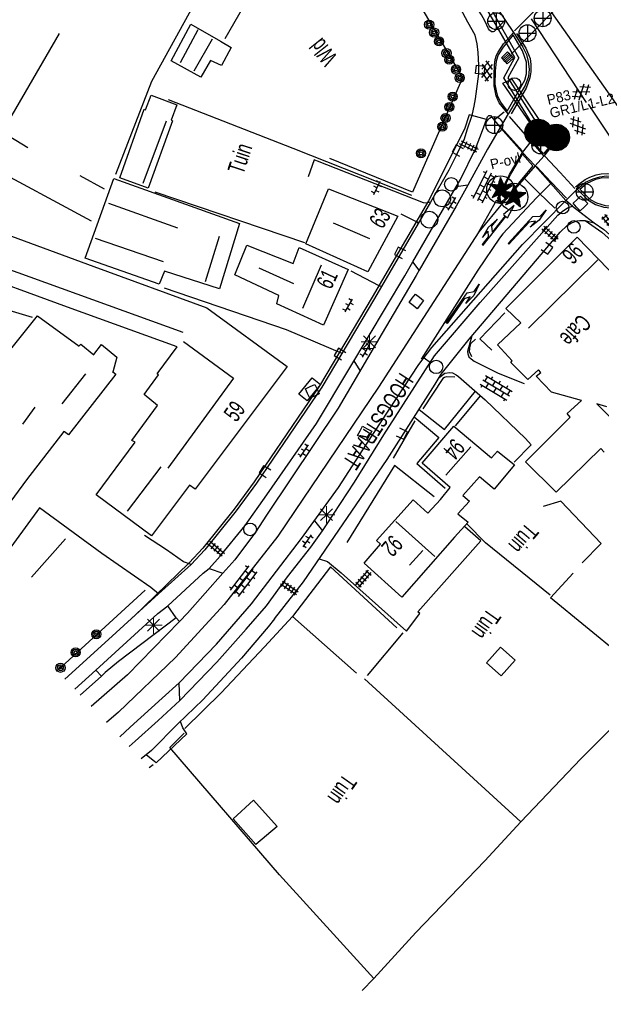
# Model space of a CAD drawing. Header units: metres. Extents: x 119757 to 244046, y 404148 to 811635.
# Tile 10 of 60: x 120658 to 120744, y 405820 to 405966. Entities that reach past the tile are written whole.
import ezdxf

# ---------------------------------------------------------------- set-up
doc = ezdxf.new("R2010")
doc.units = ezdxf.units.M
doc.layers.get('0').update_dxf_attribs({"linetype": 'CONTINUOUS'})
doc.layers.add('# Ov Nieuwe Leiding', color=250, linetype='CONTINUOUS', lineweight=30)
doc.layers.add('Lichtpunten SYMBOOL', color=1, linetype='CONTINUOUS', lineweight=30)
for name, color, linetype in [('4403', 7, 'CONTINUOUS'), ('4406', 7, 'CONTINUOUS'), ('4411', 7, 'CONTINUOUS'), ('4413', 7, 'CONTINUOUS'), ('4502', 1, 'CONTINUOUS'), ('4503', 1, 'CONTINUOUS'), ('B-AF-HAAG-GD', 74, 'CONTINUOUS'), ('B-AF-HEKW-GD', 47, 'Hekwerk'), ('B-AF-RAST-GD', 47, 'Raster'), ('B-AF-SCHUT-GD', 47, 'Hekwerk'), ('B-BB-BORD-GD', 8, 'CONTINUOUS'), ('B-BP-BOOM-GD', 74, 'CONTINUOUS'), ('B-BW-SIGN-GD', 8, 'CONTINUOUS'), ('B-GB-BOUW-GD', 242, 'CONTINUOUS'), ('B-GB-NOKL-GD', 242, 'CONTINUOUS'), ('B-KL-OVER-GD', 8, 'CONTINUOUS'), ('B-KL-WATER-GD', 8, 'CONTINUOUS'), ('B-MK-ASSTRP-GD', 121, 'CONTINUOUS'), ('B-MK-BLOKDW-GD', 121, 'CONTINUOUS'), ('B-MK-DRIEH-GD', 121, 'CONTINUOUS'), ('B-MK-KANAL-GD', 121, 'CONTINUOUS'), ('B-MK-PIJL-GD', 121, 'CONTINUOUS'), ('B-MK-STRP-GD', 121, 'CONTINUOUS'), ('B-MK-STSTRP-GD', 121, 'CONTINUOUS'), ('B-MK-VLAK-GD', 121, 'CONTINUOUS'), ('B-OB-KAST-GD', 8, 'CONTINUOUS'), ('B-OV-PAAL-GD', 63, 'CONTINUOUS'), ('B-TE-OND-GD', 8, 'CONTINUOUS'), ('B-VH-BNDH-GD', 13, 'CONTINUOUS'), ('B-VH-FPAD-GD', 13, 'CONTINUOUS'), ('B-VH-GOOT-GD', 13, 'CONTINUOUS'), ('B-VH-HFDR-GD', 13, 'CONTINUOUS'), ('B-VH-MATE-GD', 13, 'CONTINUOUS'), ('B-VH-ONVH-GD', 13, 'CONTINUOUS'), ('B-VH-OVRG-GD', 13, 'CONTINUOUS'), ('B-VH-WEGN-GD', 13, 'CONTINUOUS'), ('B-VR-MAIB-GD', 214, 'CONTINUOUS'), ('B-WT-KOLK-GD', 213, 'CONTINUOUS'), ('L-AR-SYMB-GD', 8, 'CONTINUOUS'), ('n-ov-arma-pr', 1, 'CONTINUOUS'), ('OVL Lichtpuntinformatie', 1, 'CONTINUOUS')]:
    doc.layers.add(name, color=color, linetype=linetype)
doc.linetypes.add('Hekwerk', pattern='A,4,-1,[1,dgnlstyle.shx,S=0.004,R=0,X=0,Y=0],-1', length=6)
doc.linetypes.add('OV-4x4mm2', pattern='A,8,-1.5,["4x4",Standard,S=1.5,R=0,X=0,Y=-0.75],-5.5', length=15)
doc.linetypes.add('Raster', pattern='A,4,-1,[1,dgnlstyle.shx,S=0.004,R=0,X=0,Y=0],-1', length=6)

# ---------------------------------------------------------------- blocks, each defined once
blk = doc.blocks.new('OV2-4406', base_point=(119758.78532, 404407.573336))
at = {"layer": '4406'}
for points in [[(119758.78532, 404407.69279, 0), (119758.904774, 404407.69279, 0)], [(119758.81532, 404407.423336, 0), (119758.815183, 404407.722654, 0)], [(119758.87491, 404407.722654, 0), (119758.87532, 404407.423336, 0)], [(119758.78532, 404407.633063, 0), (119758.904774, 404407.633063, 0)], [(119758.78532, 404407.573336, 0), (119758.904774, 404407.573336, 0)], [(119758.78532, 404407.513609, 0), (119758.904774, 404407.513609, 0)], [(119758.78532, 404407.453882, 0), (119758.904774, 404407.453882, 0)]]:
    blk.add_polyline3d(points, dxfattribs=at)
blk = doc.blocks.new('2401')
blk.add_circle((0.001, -0.001), 0.375)
blk = doc.blocks.new('3602')
at = {"flags": 128}
blk.add_lwpolyline([(-0.31, 0.001), (-0.31, 0.311), (0, 0.311), (0.31, 0.311), (0.31, 0.001), (0.31, -0.309), (0, -0.309), (-0.31, -0.309)], close=True, dxfattribs=at)
blk = doc.blocks.new('2501')
at = {"flags": 128}
for points in [[(0.001, 0.499), (0.001, -0.001), (0.001, -0.501)], [(-0.499, -0.001), (0.001, -0.001), (0.501, -0.001)]]:
    blk.add_lwpolyline(points, dxfattribs=at)
blk.add_circle((0.001, -0.001), 0.5)
blk = doc.blocks.new('OV6', base_point=(119758.78532, 404407.573336))
at = {"layer": '4413'}
for points in [[(119758.81657, 404407.573336, 0), (119758.81657, 404407.604586, 0)], [(119758.94157, 404407.573336, 0), (119758.94157, 404407.604586, 0)], [(119759.06657, 404407.573336, 0), (119759.06657, 404407.604586, 0)], [(119758.78532, 404407.573336, 0), (119759.09782, 404407.573336, 0)], [(119758.87907, 404407.573336, 0), (119758.87907, 404407.542086, 0)], [(119759.00407, 404407.573336, 0), (119759.00407, 404407.542086, 0)]]:
    blk.add_polyline3d(points, dxfattribs=at)
blk = doc.blocks.new('3201')
blk.add_circle((0, 0), 0.5)
blk = doc.blocks.new('3202')
blk.add_circle((0, 0), 0.4)
blk = doc.blocks.new('OV4', base_point=(119758.533414, 404407.573336))
at = {"layer": '4403'}
for points in [[(119758.533414, 404407.635836, 0), (119758.970914, 404407.635836, 0)], [(119758.564664, 404407.635836, 0), (119758.564664, 404407.573336, 0)], [(119758.627164, 404407.667086, 0), (119758.627164, 404407.635836, 0)], [(119758.689664, 404407.635836, 0), (119758.689664, 404407.573336, 0)], [(119758.752164, 404407.667086, 0), (119758.752164, 404407.635836, 0)], [(119758.814664, 404407.635836, 0), (119758.814664, 404407.573336, 0)], [(119758.877164, 404407.667086, 0), (119758.877164, 404407.635836, 0)], [(119758.939664, 404407.635836, 0), (119758.939664, 404407.573336, 0)], [(119758.533414, 404407.573336, 0), (119758.970914, 404407.573336, 0)], [(119758.533414, 404407.510836, 0), (119758.970914, 404407.510836, 0)], [(119758.564664, 404407.510836, 0), (119758.564664, 404407.479586, 0)], [(119758.627164, 404407.573336, 0), (119758.627164, 404407.510836, 0)], [(119758.752164, 404407.573336, 0), (119758.752164, 404407.510836, 0)], [(119758.877164, 404407.573336, 0), (119758.877164, 404407.510836, 0)], [(119758.939664, 404407.510836, 0), (119758.939664, 404407.479586, 0)]]:
    blk.add_polyline3d(points, dxfattribs=at)
blk = doc.blocks.new('3604')
at = {"flags": 128}
blk.add_lwpolyline([(-0.25, 0.25), (-0.25, -0.25), (0.25, -0.25), (0.25, 0.25)], dxfattribs=at)
blk = doc.blocks.new('2901')
for radius in [0.27, 0.18, 0.09]:
    blk.add_circle((0, 0), radius)
blk = doc.blocks.new('1223')
at = {"flags": 128}
blk.add_lwpolyline([(2.45, 0.08), (3.05, 0.68), (4.35, 0.68), (2.55, 0.98), (0.85, 0.68), (2.05, 0.68), (1.45, 0.08), (0, 0.08), (0, 0), (0, -0.07), (5.45, -0.07), (5.45, -0.38), (7.5, 0), (5.45, 0.38), (5.45, 0.08)], close=True, dxfattribs=at)
blk = doc.blocks.new('1220')
at = {"flags": 128}
blk.add_lwpolyline([(0, 0), (0, 0.07), (5.45, 0.07), (6.2, -0.67), (7.5, -0.67), (5.7, -0.98), (4, -0.67), (5.2, -0.67), (4.45, -0.08), (0, -0.08)], close=True, dxfattribs=at)
blk = doc.blocks.new('2810')
at = {"flags": 128}
blk.add_lwpolyline([(-0.625, -0.313), (-0.625, 0.313), (0.625, 0.313), (0.625, -0.313)], close=True, dxfattribs=at)
blk = doc.blocks.new('2701')
at = {"lineweight": 0}
for q in [(-0.353, 0.351), (0.001, 0.497), (0.355, 0.351), (-0.499, -0.003), (-0.352, -0.356), (0.501, -0.003), (0.001, -0.503), (0.355, -0.356)]:
    blk.add_line((0.001, -0.003), q, dxfattribs=at)
blk = doc.blocks.new('3701')
blk.add_circle((0, 0), 0.4)
blk = doc.blocks.new('GV6', base_point=(119758.78532, 404407.573336))
at = {"layer": '4411'}
for points in [[(119758.78532, 404407.542086, 0), (119758.94157, 404407.667086, 0)], [(119758.78532, 404407.604586, 0), (119758.94157, 404407.479586, 0)], [(119758.84782, 404407.479586, 0), (119759.09782, 404407.667086, 0)], [(119758.84782, 404407.667086, 0), (119759.09782, 404407.479586, 0)], [(119759.00407, 404407.667086, 0), (119759.16032, 404407.542086, 0)], [(119759.00407, 404407.479586, 0), (119759.16032, 404407.604586, 0)]]:
    blk.add_polyline3d(points, dxfattribs=at)
blk = doc.blocks.new('2305')
for p, q in [((-0.25, 0.15), (0.25, 0.15)), ((-0.25, 0.05), (0.25, 0.05)), ((-0.25, -0.05), (0.25, -0.05)), ((-0.25, -0.15), (0.25, -0.15))]:
    blk.add_line(p, q)
at = {"flags": 128}
blk.add_lwpolyline([(-0.25, -0.25), (-0.25, -0.15), (-0.25, -0.05), (-0.25, 0.05), (-0.25, 0.15), (-0.25, 0.25), (0.25, 0.25), (0.25, 0.15), (0.25, 0.05), (0.25, -0.05), (0.25, -0.15), (0.25, -0.25)], close=True, dxfattribs=at)
blk = doc.blocks.new('3605')
at = {"flags": 128}
blk.add_lwpolyline([(-0.25, -0.25), (-0.25, 0.25), (0.25, 0.25), (0.25, -0.25)], close=True, dxfattribs=at)
blk = doc.blocks.new('OV_MASTE')
at = {"layer": 'n-ov-arma-pr'}
for p, q in [((-1.35, 1.5), (-1.31, -1.43)), ((-1.26, 1.58), (-1.23, -1.51)), ((-1.18, 1.64), (-1.15, -1.57)), ((-1.1, 1.7), (-1.06, -1.63)), ((-1.01, 1.75), (-0.98, -1.68)), ((-0.93, 1.8), (-0.89, -1.72)), ((-0.85, 1.84), (-0.81, -1.76)), ((-0.76, 1.88), (-0.72, -1.8)), ((-0.68, 1.91), (-0.64, -1.83)), ((-0.6, 1.94), (-0.55, -1.86)), ((-0.51, 1.96), (-0.47, -1.88)), ((-0.43, 1.99), (-0.39, -1.9)), ((-0.35, 2), (-0.3, -1.91)), ((-0.26, 2.02), (-0.22, -1.92)), ((-0.18, 2.03), (-0.13, -1.93)), ((-0.09, 2.03), (-0.05, -1.93)), ((0.01, -1.93), (-0.01, 2.03)), ((0.1, -1.93), (0.07, 2.03)), ((0.18, -1.93), (0.16, 2.03)), ((0.26, -1.92), (0.24, 2.02)), ((0.35, -1.91), (0.33, 2.01)), ((0.43, -1.89), (0.41, 1.99)), ((0.52, -1.87), (0.49, 1.97)), ((0.6, -1.85), (0.58, 1.95)), ((0.68, -1.82), (0.66, 1.92)), ((0.77, -1.78), (0.75, 1.89)), ((0.85, -1.75), (0.83, 1.86)), ((0.94, -1.71), (0.92, 1.82)), ((1.02, -1.66), (1, 1.77)), ((1.1, -1.61), (1.08, 1.72)), ((1.19, -1.55), (1.17, 1.66)), ((1.27, -1.48), (1.25, 1.6)), ((1.35, -1.41), (1.34, 1.52)), ((-1.92, 0.52), (-1.91, -0.46)), ((-1.84, 0.77), (-1.83, -0.72)), ((-1.76, 0.96), (-1.74, -0.9)), ((-1.68, 1.1), (-1.66, -1.04)), ((-1.6, 1.22), (-1.57, -1.16)), ((-1.51, 1.33), (-1.48, -1.26)), ((-1.43, 1.42), (-1.4, -1.35)), ((1.44, -1.33), (1.42, 1.44)), ((1.52, -1.24), (1.51, 1.35)), ((1.6, -1.13), (1.59, 1.25)), ((1.69, -1.01), (1.68, 1.13)), ((1.77, -0.87), (1.76, 0.99)), ((1.85, -0.69), (1.85, 0.81)), ((1.94, -0.43), (1.93, 0.55))]:
    blk.add_line(p, q, dxfattribs=at)
blk.add_circle((0.01, 0.05), 1.98, dxfattribs=at)
blk = doc.blocks.new('OV_MASTF')
at = {"layer": 'Lichtpunten SYMBOOL'}
for p, q in [((-0.06, -0.26), (-0.06, 1.58)), ((0.1, -0.26), (0.1, 1.63)), ((0.14, -0.26), (0.14, 1.53)), ((-1.52, 0.81), (-1.52, 0.83)), ((-1.48, 0.82), (-1.48, 0.78)), ((-1.44, 0.82), (-1.44, 0.74)), ((-1.39, 0.81), (-1.39, 0.7)), ((-1.35, 0.8), (-1.35, 0.66)), ((-1.31, 0.8), (-1.31, 0.62)), ((-1.27, 0.79), (-1.27, 0.58)), ((-1.23, 0.79), (-1.23, 0.54)), ((-1.19, 0.78), (-1.19, 0.5)), ((-1.15, 0.78), (-1.15, 0.46)), ((-1.11, 0.77), (-1.11, 0.43)), ((-1.07, 0.77), (-1.07, 0.39)), ((-1.03, 0.76), (-1.03, 0.35)), ((-0.99, 0.76), (-0.99, 0.31)), ((-0.95, 0.75), (-0.95, 0.27)), ((-0.91, 0.23), (-0.91, 0.75)), ((-0.87, 0.19), (-0.87, 0.74)), ((-0.83, 0.15), (-0.83, 0.74)), ((-0.79, 0.11), (-0.79, 0.73)), ((-0.75, 0.07), (-0.75, 0.73)), ((-0.71, 0.04), (-0.71, 0.72)), ((-0.67, 0), (-0.67, 0.72)), ((-0.63, -0.04), (-0.63, 0.71)), ((-0.59, -0.26), (-0.59, 0.71)), ((-0.55, -0.26), (-0.55, 0.7)), ((-0.51, -0.26), (-0.51, 0.7)), ((-0.47, -0.26), (-0.47, 0.69)), ((-0.43, -0.26), (-0.43, 0.69)), ((-0.39, -0.26), (-0.39, 0.68)), ((-0.35, -0.26), (-0.35, 0.68)), ((-0.3, -0.26), (-0.3, 0.8)), ((-0.26, -0.26), (-0.26, 0.93)), ((-0.22, -0.26), (-0.22, 1.06)), ((-0.18, -0.26), (-0.18, 1.19)), ((-0.14, -0.26), (-0.14, 1.32)), ((-0.1, -0.26), (-0.1, 1.45)), ((0.18, -0.26), (0.18, 1.44)), ((0.22, -0.26), (0.22, 1.35)), ((0.26, -0.26), (0.26, 1.25)), ((0.3, -0.26), (0.3, 1.16)), ((0.34, -0.26), (0.34, 1.06)), ((0.38, -0.26), (0.38, 0.97)), ((0.42, -0.26), (0.42, 0.87)), ((0.46, -0.26), (0.46, 0.78)), ((0.5, -0.26), (0.5, 0.72)), ((0.54, -0.26), (0.54, 0.72)), ((0.58, -0.26), (0.58, 0.72)), ((0.62, -0.26), (0.62, 0.71)), ((0.66, -0.26), (0.66, 0.71)), ((0.7, -0.12), (0.7, 0.71)), ((0.75, -0.09), (0.75, 0.7)), ((0.79, -0.06), (0.79, 0.7)), ((0.83, -0.03), (0.83, 0.7)), ((0.87, 0), (0.87, 0.7)), ((0.91, 0.03), (0.91, 0.69)), ((0.95, 0.06), (0.95, 0.69)), ((0.99, 0.69), (0.99, 0.09)), ((1.03, 0.69), (1.03, 0.12)), ((1.07, 0.68), (1.07, 0.14)), ((1.11, 0.68), (1.11, 0.17)), ((1.15, 0.68), (1.15, 0.2)), ((1.19, 0.68), (1.19, 0.23)), ((1.23, 0.67), (1.23, 0.26)), ((1.27, 0.67), (1.27, 0.29)), ((1.31, 0.67), (1.31, 0.32)), ((1.35, 0.67), (1.35, 0.35)), ((1.39, 0.66), (1.39, 0.38)), ((1.43, 0.66), (1.43, 0.41)), ((1.47, 0.66), (1.47, 0.44)), ((1.51, 0.66), (1.51, 0.47)), ((1.55, 0.49), (1.55, 0.65)), ((1.59, 0.65), (1.59, 0.52)), ((1.63, 0.55), (1.63, 0.65)), ((1.67, 0.65), (1.67, 0.58)), ((1.71, 0.61), (1.71, 0.64)), ((-1.23, -1.15), (-1.23, -1.17)), ((-1.19, -1.08), (-1.19, -1.15)), ((-1.15, -1.01), (-1.15, -1.13)), ((-1.11, -0.95), (-1.11, -1.11)), ((-1.07, -0.88), (-1.07, -1.09)), ((-1.03, -0.81), (-1.03, -1.08)), ((-0.99, -0.74), (-0.99, -1.06)), ((-0.95, -0.67), (-0.95, -1.04)), ((-0.91, -0.6), (-0.91, -1.02)), ((-0.87, -0.54), (-0.87, -1)), ((-0.83, -0.47), (-0.83, -0.98)), ((-0.79, -0.4), (-0.79, -0.96)), ((-0.75, -0.33), (-0.75, -0.94)), ((-0.71, -0.26), (-0.71, -0.93)), ((-0.67, -0.26), (-0.67, -0.19)), ((-0.67, -0.26), (-0.67, -0.91)), ((-0.63, -0.26), (-0.63, -0.13)), ((-0.63, -0.26), (-0.63, -0.89)), ((-0.59, -0.26), (-0.59, -0.87)), ((-0.55, -0.26), (-0.55, -0.85)), ((-0.51, -0.26), (-0.51, -0.83)), ((-0.47, -0.26), (-0.47, -0.81)), ((-0.43, -0.26), (-0.43, -0.79)), ((-0.39, -0.26), (-0.39, -0.78)), ((-0.35, -0.26), (-0.35, -0.76)), ((-0.3, -0.26), (-0.3, -0.74)), ((-0.26, -0.26), (-0.26, -0.72)), ((-0.22, -0.26), (-0.22, -0.7)), ((-0.18, -0.26), (-0.18, -0.68)), ((-0.14, -0.26), (-0.14, -0.66)), ((-0.1, -0.26), (-0.1, -0.65)), ((-0.06, -0.26), (-0.06, -0.63)), ((0.1, -0.26), (0.1, -0.69)), ((0.14, -0.26), (0.14, -0.73)), ((0.18, -0.26), (0.18, -0.76)), ((0.22, -0.26), (0.22, -0.8)), ((0.26, -0.26), (0.26, -0.83)), ((0.3, -0.26), (0.3, -0.87)), ((0.34, -0.26), (0.34, -0.9)), ((0.38, -0.26), (0.38, -0.94)), ((0.42, -0.26), (0.42, -0.97)), ((0.46, -0.26), (0.46, -1.01)), ((0.5, -0.26), (0.5, -1.04)), ((0.54, -0.26), (0.54, -1.08)), ((0.58, -0.26), (0.58, -1.12)), ((0.62, -0.26), (0.62, -1.15)), ((0.66, -0.26), (0.66, -1.19)), ((0.7, -0.26), (0.7, -0.2)), ((0.7, -0.26), (0.7, -1.22)), ((0.75, -0.41), (0.75, -1.26)), ((0.79, -0.62), (0.79, -1.29)), ((0.83, -0.83), (0.83, -1.33)), ((0.87, -1.04), (0.87, -1.36)), ((0.91, -1.25), (0.91, -1.4))]:
    blk.add_line(p, q, dxfattribs=at)
for points in [[(0.02, 1.82), (-0.34, 0.68), (-1.53, 0.83), (-0.6, -0.07), (-1.25, -1.18), (-0.01, -0.6), (0.94, -1.43), (0.69, -0.13), (1.76, 0.64), (0.49, 0.72), (0.02, 1.82)], [(-0.02, -0.26), (-0.02, -0.26), (-0.02, 1.7)], [(0.02, 1.82), (0.02, -0.62)], [(0.06, -0.26), (0.06, -0.26), (0.06, 1.72)], [(-0.02, -0.26), (-0.02, -0.26), (-0.02, -0.61)], [(0.06, -0.26), (0.06, -0.26), (0.06, -0.66)]]:
    blk.add_lwpolyline(points, dxfattribs=at)
blk.add_circle((0, 0), 2.05, dxfattribs=at)

msp = doc.modelspace()

# ---------------------------------------------------------------- linework, layer by layer
at = {"layer": '# Ov Nieuwe Leiding', "color": 1, "linetype": 'OV-4x4mm2'}
for points in [[(120731.69, 405960.26), (120730.05, 405957.3), (120735.6, 405948.56), (120735.17, 405948), (120729.45, 405957.26), (120731.08, 405960.31), (120726.68, 405967.93), (120720.23, 405978.28), (120712.97, 405989.6), (120700.19, 406013.07), (120686.38, 406035.38), (120672.14, 406054.91), (120653.36, 406077.16), (120634.24, 406100.11), (120615.76, 406118.27), (120597.13, 406136.28), (120577.86, 406153.63), (120573.77, 406156.5), (120558.92, 406168.91), (120548.32, 406177.24), (120538.17, 406185.87), (120530.45, 406191.62), (120518.61, 406201.96), (120508.76, 406214.22)], [(120731.69, 405960.26), (120727.24, 405968.09), (120735.98, 405975.9), (120741.27, 405968.31), (120742.23, 405968.88), (120736.85, 405976.28), (120741.87, 405980.78), (120744.06, 405983.58), (120747.44, 405987.09)]]:
    msp.add_lwpolyline(points, dxfattribs=at)
at = {"layer": '# Ov Nieuwe Leiding', "color": 1, "lineweight": 30}
msp.add_lwpolyline([(120736.64, 405948.13), (120735.43, 405947.59), (120729.3, 405956.49), (120730.62, 405957.1)], close=True, dxfattribs=at)
at = {"layer": 'B-AF-HAAG-GD'}
for points in [[(120715.78, 405939.82), (120698.17, 405946.8), (120679.68, 405954.01)], [(120677.65, 405940.37), (120699.87, 405932.85)], [(120719.13, 405895.12), (120713.25, 405899.74), (120706.16, 405888.33)], [(120741.07, 405885.31), (120743.9, 405888.2), (120737.92, 405894.47), (120735.28, 405893.65)], [(120659.33, 405883.17), (120664.4, 405888.88)], [(120713.56, 405875.66), (120703.73, 405884.69), (120698.07, 405877.32), (120707.61, 405868.93)], [(120708.77, 405868.08), (120727.28, 405851.2), (120731.96, 405846.88), (120740.89, 405856.24), (120751.94, 405867.36), (120736.4, 405880.12), (120739.76, 405883.79)], [(120663.15, 405869.27), (120676.2, 405881.27)], [(120682.11, 405860.71), (120687.49, 405866), (120693.91, 405872.83), (120698.07, 405877.32)], [(120676.84, 405854.92), (120677.43, 405855.39)], [(120710.17, 405823.64), (120708.43, 405821.83)]]:
    msp.add_lwpolyline(points, dxfattribs=at)
at = {"layer": 'B-AF-HEKW-GD'}
for points in [[(120703.8, 405990.38), (120688.03, 405963.09)], [(120724.69, 405915.86), (120724.36, 405916.64), (120724.39, 405917.11), (120724.47, 405917.51), (120724.57, 405917.86), (120725.25, 405918.5)], [(120722.16, 405912.87), (120720.9, 405912.89), (120720.67, 405912.82), (120720.38, 405912.68), (120717.42, 405908.18)], [(120716.26, 405906.38), (120713.05, 405900.82)], [(120709.24, 405868.6), (120714.53, 405874.93)], [(120731.96, 405846.88), (120726.63, 405841.09), (120716.41, 405830.44), (120710.17, 405823.64), (120696.14, 405839.03), (120679.86, 405857.91), (120682, 405860.05)]]:
    msp.add_lwpolyline(points, dxfattribs=at)
at = {"layer": 'B-AF-RAST-GD'}
for points in [[(120671.87, 405942.97), (120677.21, 405956.79), (120689.48, 405979.11), (120698.02, 405993.21)], [(120703.8, 405990.38), (120709.69, 405980.54), (120723.33, 405957.27), (120715.88, 405940.3), (120703.61, 405945.3)]]:
    msp.add_lwpolyline(points, dxfattribs=at)
at = {"layer": 'B-AF-SCHUT-GD'}
for points in [[(120727.68, 405916.87), (120725.87, 405918.53), (120729.59, 405922.41)], [(120736.35, 405880.5), (120726.74, 405888.29), (120723.95, 405891.08)]]:
    msp.add_lwpolyline(points, dxfattribs=at)
at = {"layer": 'B-BW-SIGN-GD'}
msp.add_lwpolyline([(120730.54, 405960.79), (120740.31, 405970.72)], dxfattribs=at)
at = {"layer": 'B-GB-BOUW-GD'}
for points in [[(120687.42, 405962.71), (120689, 405961.76), (120687.56, 405959.11), (120685.94, 405959.85), (120684.5, 405957.36), (120680.08, 405959.79), (120683.01, 405965.25)], [(120672.45, 405942.43), (120676.09, 405952.61), (120676.28, 405952.53), (120677.13, 405954.73), (120680.94, 405953.28), (120680.1, 405951.01), (120680.3, 405950.9), (120676.67, 405940.93)], [(120678.28, 405926.64), (120667.33, 405930.51), (120671.57, 405942.35), (120690.2, 405935.65), (120687.25, 405925.99), (120679.11, 405928.58)], [(120703.41, 405940.79), (120713.72, 405936.77), (120709.25, 405928.47), (120700.06, 405932.63)], [(120697.31, 405914.44), (120683.63, 405896.23), (120682.82, 405896.85), (120677.15, 405889.3), (120668.96, 405895.4), (120674.74, 405903.2), (120674.26, 405903.46), (120678.07, 405908.67), (120676.08, 405910.28), (120678.21, 405913.2), (120677.98, 405913.37), (120680.98, 405917.37), (120664.71, 405923.25), (120649.28, 405928.87), (120651.64, 405935.5), (120668.58, 405929.28), (120685.35, 405923.17)], [(120706.36, 405928.84), (120702.71, 405920.58), (120695.77, 405923.74), (120696.07, 405924.96), (120689.55, 405928.04), (120691.32, 405932.46), (120698.18, 405929.71), (120699.09, 405932.08)], [(120660.25, 405921.97), (120666.42, 405917.47), (120666.42, 405917.49), (120666.65, 405917.74), (120668.6, 405916.18), (120668.61, 405916.21), (120669.73, 405917.7), (120672, 405915.83), (120671.42, 405913.62), (120671.44, 405913.66), (120671.87, 405913.31), (120664.86, 405904.28), (120664.23, 405904.76), (120664.15, 405904.82), (120658.59, 405897.64), (120648.83, 405884.39), (120637.72, 405892.7), (120651.21, 405910.74), (120651.47, 405911.06)], [(120714.29, 405880.21), (120708.72, 405885.25), (120711.17, 405888.06), (120710.57, 405888.61), (120715.98, 405894.68), (120718.17, 405892.7), (120720.03, 405894.7), (120721.5, 405896.5), (120717.35, 405900.09), (120722.02, 405905.61), (120727.63, 405900.91), (120728.5, 405901.9), (120731.03, 405899.84), (120728.02, 405896.26), (120725.82, 405898.05), (120723.37, 405895.29), (120724.36, 405894.47), (120722.63, 405892.58), (120724.14, 405891.36), (120722.14, 405889.12)], [(120731.11, 405870.88), (120729.08, 405868.52), (120726.87, 405870.48), (120728.98, 405872.8)], [(120692.28, 405850.1), (120695.8, 405846.18), (120692.66, 405843.51), (120689.3, 405847.31)]]:
    msp.add_lwpolyline(points, close=True, dxfattribs=at)
for points in [[(120744.35, 405901.73), (120743.86, 405902.26), (120737.24, 405895.78), (120732.67, 405900.3), (120739.31, 405906.93), (120738.84, 405907.46), (120740.96, 405909.39), (120736.51, 405910.61), (120734.25, 405912.99), (120734.96, 405913.57), (120734.59, 405913.96), (120733.03, 405912.51), (120730.47, 405915.05), (120730.71, 405915.29), (120728.5, 405917.68), (120731.97, 405920.94), (120729.75, 405923.05), (120740.36, 405933.62), (120746.5, 405927.24)], [(120744.74, 405908.48), (120743.23, 405908.91), (120747.39, 405904.7)]]:
    msp.add_lwpolyline(points, dxfattribs=at)
at = {"layer": 'B-GB-NOKL-GD'}
for points in [[(120684.06, 405964.42), (120681.41, 405959.49)], [(120683.5, 405958.32), (120686.21, 405963.09)], [(120675.91, 405941.65), (120679.4, 405950.89)], [(120670.76, 405938.66), (120681, 405935.01)], [(120704.13, 405935.74), (120709.53, 405933.45)], [(120678.95, 405929.98), (120668.85, 405933.46)], [(120685.19, 405927.08), (120687.23, 405933.78)], [(120681.86, 405919.5), (120650.34, 405930.88)], [(120733.13, 405920.11), (120743.39, 405930.29)], [(120693.07, 405929.08), (120698.23, 405926.75)], [(120699.62, 405923.09), (120702.37, 405929.51)], [(120681.92, 405918.14), (120689.35, 405912.7), (120679.58, 405899.38)], [(120663.9, 405908.88), (120667.42, 405913.34)], [(120658.06, 405905.9), (120659.9, 405908.4)], [(120724.54, 405902.54), (120720.86, 405898.31)], [(120678.55, 405899.55), (120673.57, 405892.99)], [(120713.41, 405891.45), (120719.2, 405886.24)], [(120717.43, 405887.12), (120715.44, 405884.98)]]:
    msp.add_lwpolyline(points, dxfattribs=at)
at = {"layer": 'B-MK-ASSTRP-GD'}
for points in [[(120725.75, 405934.44), (120710.83, 405911.39), (120695.93, 405889.25), (120687.96, 405879.12)], [(120687.96, 405879.12), (120680.73, 405871.26), (120672.26, 405863.15), (120670.46, 405861.6)]]:
    msp.add_lwpolyline(points, dxfattribs=at)
at = {"layer": 'B-MK-BLOKDW-GD'}
for points in [[(120730.24, 405951.55), (120733.33, 405948.05)], [(120732.16, 405946.43), (120729.09, 405949.88)], [(120735.56, 405945.66), (120737.79, 405943.23), (120740, 405940.86)], [(120738.75, 405939.4), (120736.45, 405941.85), (120734.29, 405944.14)]]:
    msp.add_lwpolyline(points, dxfattribs=at)
at = {"layer": 'B-MK-DRIEH-GD'}
for points in [[(120741.97, 405953.38), (120745.11, 405948.62), (120749.06, 405942.62)], [(120739.63, 405938.24), (120741.83, 405936.56)]]:
    msp.add_lwpolyline(points, dxfattribs=at)
at = {"layer": 'B-MK-KANAL-GD'}
msp.add_lwpolyline([(120737.7, 405970.99), (120731.06, 405964.27)], dxfattribs=at)
at = {"layer": 'B-MK-STRP-GD'}
for points in [[(120735.95, 405967.84), (120745.42, 405954.37), (120749.19, 405949.03)], [(120741.7, 405953.64), (120733.58, 405966.03)], [(120731.33, 405963.86), (120732.74, 405961.68), (120733.34, 405960.14), (120733.47, 405959.26), (120733.46, 405958.16), (120733.31, 405957.29), (120732.75, 405955.73), (120730.56, 405951.95)], [(120740.11, 405941.09), (120740.76, 405941.65), (120741.52, 405942.18), (120742.2, 405942.56), (120743.15, 405942.9), (120743.92, 405943.05), (120744.85, 405943.1), (120745.52, 405943.05), (120746.2, 405942.96), (120746.85, 405942.81), (120747.4, 405942.58), (120747.92, 405942.34), (120748.5, 405942), (120748.97, 405941.65), (120749.49, 405941.2), (120749.84, 405940.84)], [(120736.38, 405941.55), (120734.28, 405939.49), (120729.32, 405934.14), (120728.83, 405933.51)], [(120728.83, 405933.51), (120725.59, 405928.74), (120717.18, 405915.52)]]:
    msp.add_lwpolyline(points, dxfattribs=at)
at = {"layer": 'B-MK-STSTRP-GD'}
for points in [[(120728.07, 405951.11), (120729.48, 405952.23)], [(120732.59, 405942.28), (120734.67, 405940.22), (120737, 405937.95)]]:
    msp.add_lwpolyline(points, dxfattribs=at)
at = {"layer": 'B-MK-VLAK-GD'}
msp.add_lwpolyline([(120725.75, 405934.44), (120728.41, 405939.17), (120728.59, 405938.8), (120728.9, 405938.61), (120729.27, 405938.66)], close=True, dxfattribs=at)
at = {"layer": 'B-VH-BNDH-GD'}
for points in [[(120730.84, 405963.64), (120729.33, 405961.81), (120728.61, 405960.7), (120728.29, 405959.75), (120728.17, 405958.28), (120728.14, 405956.34), (120728.3, 405955.36), (120728.48, 405954.73), (120728.94, 405953.68), (120729.95, 405952.31), (120732.56, 405956.92), (120732.8, 405957.85), (120732.84, 405959.05), (120732.8, 405959.59), (120732.24, 405961.3)], [(120733.84, 405947.78), (120735.24, 405949.22), (120735.7, 405949.61), (120736.29, 405949.97), (120736.67, 405950.06), (120736.95, 405950.01), (120737.23, 405949.89), (120737.38, 405949.73), (120737.48, 405949.52), (120737.54, 405949.23), (120737.55, 405948.97), (120737.54, 405948.81), (120737.46, 405948.63), (120737.35, 405948.45), (120735.33, 405946.02)], [(120733.78, 405944.2), (120732.12, 405942.22), (120730.42, 405940.27), (120729.3, 405939.02), (120729.14, 405938.92), (120729.02, 405938.93), (120728.91, 405939), (120728.81, 405939.08), (120728.75, 405939.18), (120728.77, 405939.23), (120728.76, 405939.41), (120729.83, 405941.68), (120730.47, 405942.99), (120731.28, 405944.33), (120732.21, 405945.95)], [(120740.74, 405940.77), (120741.74, 405941.58), (120743.09, 405942.25), (120743.9, 405942.42), (120744.84, 405942.49), (120745.92, 405942.42), (120746.88, 405942.1), (120747.87, 405941.59), (120749.36, 405940.32), (120748.11, 405939.33), (120746.85, 405938.62), (120746.17, 405938.4), (120745.22, 405938.25), (120744.55, 405938.3), (120743.26, 405938.69), (120742.3, 405939.19)]]:
    msp.add_lwpolyline(points, close=True, dxfattribs=at)
at = {"layer": 'B-VH-FPAD-GD'}
for points in [[(120729.66, 405965.83), (120728.03, 405964.14), (120727.85, 405964.1), (120727.76, 405964.1), (120727.6, 405964.13), (120727.32, 405964.36), (120727.16, 405964.56), (120726.62, 405965.73), (120726.13, 405966.63), (120719.03, 405977.77), (120709.53, 405993.63), (120703.99, 406003.44), (120698.86, 406012.74), (120694.21, 406020.78), (120692.56, 406023.95), (120689.43, 406029.42), (120687.18, 406033.2), (120683.86, 406038.32), (120678.51, 406045.87), (120672.98, 406052.92)], [(120724.72, 405951.69), (120724.81, 405951.95), (120725.04, 405953.07), (120725.27, 405954.17), (120725.76, 405957.85), (120725.72, 405959.16), (120725.65, 405961.02), (120725.48, 405962.32), (120725.18, 405963.59), (120724.12, 405965.54), (120723.02, 405967.57), (120716.4, 405978.02), (120710.05, 405988.35), (120706.81, 405994.05), (120699.39, 406007.4), (120692.62, 406019.43), (120690.74, 406022.5), (120687.54, 406027.73), (120680.12, 406039.25), (120677.27, 406043.41), (120676.42, 406044.65), (120672.9, 406049.28)], [(120730.12, 405951.92), (120728.77, 405953.58), (120728.3, 405954.61), (120728, 405956.1), (120728.01, 405957.76), (120728.05, 405959.16), (120728.19, 405959.98), (120728.36, 405960.62), (120728.61, 405961.11), (120729.42, 405962.31), (120730.89, 405964.01)], [(120724.72, 405951.69), (120723.98, 405949.51), (120723.56, 405948.2), (120722.4, 405945.73), (120721.31, 405943.59), (120718.59, 405938.83), (120716.74, 405935.66), (120710.24, 405924.52), (120702.42, 405911.36), (120692.73, 405897.12)], [(120726.88, 405951.09), (120727.02, 405951.47), (120727.25, 405951.67), (120727.48, 405951.69), (120728.93, 405949.89)], [(120694.28, 405895.39), (120701.65, 405905.96), (120706.62, 405914.25), (120714.74, 405927.9), (120715.94, 405929.98), (120722.37, 405941.08), (120723.02, 405942.19), (120725.24, 405946.74), (120726.3, 405949.46), (120726.88, 405951.09)], [(120733.5, 405947.83), (120735.38, 405945.68)], [(120732.24, 405946.19), (120734.08, 405944.24)], [(120740.35, 405940.75), (120741.9, 405939.17), (120743.06, 405938.5), (120744.27, 405938.08), (120745.26, 405937.99), (120745.96, 405938.05), (120746.75, 405938.29), (120747.4, 405938.55), (120748.73, 405939.39), (120749.83, 405940.39)], [(120739.33, 405938.13), (120739.64, 405938.23), (120738.64, 405939.1)], [(120697.36, 405883.22), (120700.82, 405887.64), (120702.53, 405890.07), (120703.15, 405890.95), (120707.29, 405897.27), (120711.63, 405904.29), (120719.16, 405916.01), (120725.93, 405923.94), (120737.48, 405936.88), (120738.11, 405937.42), (120738.61, 405937.8), (120739.1, 405938.07), (120739.33, 405938.13)], [(120695.42, 405877.02), (120699.73, 405882.49), (120712.16, 405900.66), (120719.27, 405911.84), (120720.15, 405913.31), (120724.32, 405918.51), (120737.82, 405934.36), (120738.83, 405935.37), (120739.48, 405935.77), (120740.34, 405936.05), (120740.75, 405936.11)], [(120740.75, 405936.11), (120741.34, 405936.13), (120741.53, 405936.09)], [(120741.53, 405936.09), (120743.98, 405934.38), (120747.28, 405931.46), (120752.24, 405925.2), (120755.18, 405921.16), (120758.35, 405916.79), (120758.69, 405917.17), (120766.45, 405906.49), (120775.6, 405893.57), (120788.82, 405874.96), (120793.65, 405868.6), (120803.14, 405857.6), (120811.26, 405848.13), (120813.74, 405845.51), (120820.91, 405838.08), (120838.58, 405819.79)], [(120692.73, 405897.12), (120689.75, 405893.03), (120685.1, 405887.23), (120683.03, 405885.05), (120678.19, 405880.69), (120670.77, 405873.93), (120664.32, 405868.04)], [(120665.76, 405866.54), (120668.89, 405869.36), (120678.11, 405877.77), (120679.58, 405878.94), (120684.84, 405883.77), (120685.71, 405884.45), (120687.36, 405886.31), (120691.04, 405890.85), (120694.28, 405895.39)], [(120673.85, 405858.06), (120674.75, 405858.85), (120678.17, 405861.92), (120681.36, 405864.88), (120686.88, 405870.55), (120691.23, 405875.44), (120694.22, 405878.94), (120697.36, 405883.22)], [(120695.42, 405877.02), (120694.5, 405875.79), (120690.54, 405871.18), (120684.79, 405864.97), (120681.06, 405861.42), (120677.14, 405857.44), (120675.61, 405856.22)]]:
    msp.add_lwpolyline(points, dxfattribs=at)
at = {"layer": 'B-VH-GOOT-GD'}
for points in [[(120724.72, 405951.69), (120724.33, 405951.8), (120723.61, 405949.66), (120718.26, 405939.05), (120709.89, 405924.73), (120702.09, 405911.57), (120692.39, 405897.35)], [(120741.53, 405936.09), (120742.03, 405935.96), (120742.88, 405935.76), (120744.29, 405934.78), (120747.64, 405931.81), (120752.64, 405925.5), (120755.58, 405921.45), (120758.69, 405917.17)], [(120692.39, 405897.35), (120689.43, 405893.27), (120684.8, 405887.5), (120682.76, 405885.33)], [(120682.76, 405885.33), (120674.48, 405877.31)]]:
    msp.add_lwpolyline(points, dxfattribs=at)
at = {"layer": 'B-VH-HFDR-GD'}
msp.add_lwpolyline([(120673.68, 406053.45), (120689.51, 406031.39), (120693.85, 406024.7), (120695.78, 406021.72), (120701.17, 406012.98), (120709.47, 405997.51), (120713.1, 405990.94), (120719.04, 405981.6), (120729.66, 405965.83), (120730.89, 405964.01), (120731.12, 405963.65), (120732.27, 405961.83), (120732.83, 405960.76)], dxfattribs=at)
at = {"layer": 'B-VH-MATE-GD'}
for points in [[(120726.88, 405951.09), (120724.72, 405951.69)], [(120728.93, 405949.89), (120732.24, 405946.19)], [(120734.08, 405944.24), (120738.64, 405939.1)], [(120739.64, 405938.23), (120742.88, 405935.76)]]:
    msp.add_lwpolyline(points, dxfattribs=at)
at = {"layer": 'B-VH-ONVH-GD'}
msp.add_lwpolyline([(120632.42, 405905.67), (120642.14, 405918.59), (120642.96, 405919.13), (120643.53, 405919.23), (120644.12, 405919.1), (120644.88, 405918.71), (120647.45, 405922.49), (120648.71, 405923.85), (120649.06, 405923.97), (120649.79, 405924.07), (120652.48, 405923.83), (120659.47, 405921.74)], dxfattribs=at)
at = {"layer": 'B-VH-OVRG-GD'}
for points in [[(120663.45, 405963.86), (120655, 405949.25), (120658.83, 405946.93)], [(120668.24, 405936.01), (120652.44, 405944.54), (120651.89, 405943.43), (120650.92, 405940.73), (120649.05, 405935.59), (120651, 405934.93)], [(120718.59, 405938.83), (120717.86, 405938.7), (120717.51, 405938.73), (120701.79, 405944.9), (120701.32, 405945.11), (120700.42, 405942.61)], [(120666.51, 405942.79), (120670.14, 405940.82)], [(120724.09, 405941.35), (120722.37, 405941.08)], [(120714.19, 405937.09), (120716.54, 405935.92), (120716.74, 405935.66)], [(120716.89, 405928.75), (120715.94, 405929.98)], [(120711.27, 405926.29), (120710.95, 405926.4), (120706.79, 405928.59)], [(120705.48, 405916.36), (120697.2, 405919.88), (120679.11, 405926.09)], [(120724.71, 405918.97), (120724.08, 405916.66), (120724.09, 405916.34), (120724.24, 405915.9), (120724.58, 405915.58), (120725.05, 405915.25), (120728.6, 405913.47), (120732.49, 405911.91)], [(120708.33, 405917.12), (120710.08, 405917.16)], [(120708.13, 405913.83), (120707.22, 405915.26)], [(120717.61, 405915.74), (120718.55, 405915.06)], [(120719.84, 405912.79), (120720.68, 405913.47), (120721.45, 405913.55), (120721.83, 405913.5), (120722.38, 405913.22), (120722.72, 405912.97), (120726.67, 405909.52), (120732.69, 405903.74), (120733.53, 405902.8), (120731, 405900.25)], [(120716.87, 405908.06), (120720.63, 405905.07), (120725.24, 405910.77)], [(120725.98, 405910.12), (120722.23, 405905.66)], [(120716.16, 405906.95), (120719.82, 405903.93), (120716.56, 405900.03), (120720.77, 405896.37)], [(120678.19, 405880.69), (120677.05, 405881.63), (120669.78, 405886.71), (120660.53, 405893.49), (120652.77, 405882.89)], [(120701.33, 405891.54), (120702.53, 405890.07)], [(120702.05, 405885.88), (120703.26, 405885.49), (120705.29, 405883.8), (120714.99, 405875.15), (120717, 405877.81), (120716.71, 405878.04), (120726.04, 405888.57), (120723.68, 405890.65)], [(120683.03, 405885.05), (120681.92, 405885.46), (120679.4, 405887.26), (120676.1, 405889.36)], [(120685.71, 405884.45), (120687.77, 405883.79)], [(120681.3, 405876.59), (120680.81, 405877.13), (120679.58, 405878.94)], [(120680.81, 405877.13), (120672.27, 405870.68), (120670.29, 405869.05), (120669.74, 405868.51), (120666.57, 405865.69)], [(120669.74, 405868.51), (120668.89, 405869.36)], [(120681.36, 405864.88), (120681.28, 405867.5)], [(120676.38, 405856.84), (120677.64, 405855.84), (120677.84, 405855.64), (120682.43, 405859.92), (120681.83, 405860.84), (120681.45, 405861.78)]]:
    msp.add_lwpolyline(points, dxfattribs=at)
at = {"layer": 'B-VH-WEGN-GD'}
for points in [[(120732.83, 405960.76), (120733.08, 405959.71), (120733.19, 405958.55), (120733.09, 405957.48), (120732.61, 405956.13), (120730.16, 405951.98), (120730.12, 405951.92), (120728.93, 405949.89)], [(120728.93, 405949.89), (120727.03, 405946.67), (120724.09, 405941.35), (120722.38, 405938.25), (120716.89, 405928.75), (120716.42, 405927.93), (120711.39, 405919.4), (120704.86, 405908.25), (120694.23, 405892.36)], [(120699.44, 405888.92), (120704.92, 405896.51), (120709.08, 405902.9), (120716.83, 405914.72), (120718.78, 405917.25), (120732.24, 405932.55), (120738.64, 405939.1), (120740.35, 405940.75), (120740.63, 405941.03), (120741.57, 405941.79), (120742.69, 405942.31), (120743.72, 405942.61), (120744.71, 405942.73), (120745.89, 405942.69), (120746.8, 405942.48), (120747.77, 405942), (120748.67, 405941.38), (120749.83, 405940.39)], [(120694.23, 405892.36), (120692.59, 405889.86), (120689.51, 405885.77), (120687.77, 405883.79), (120682.5, 405877.84), (120681.3, 405876.59), (120673.59, 405868.71), (120668.19, 405863.99)], [(120672.46, 405859.51), (120674.02, 405860.91), (120678.77, 405865.22), (120681.28, 405867.5), (120686.82, 405873.24), (120692.02, 405879.23), (120699.44, 405888.92)]]:
    msp.add_lwpolyline(points, dxfattribs=at)
msp.add_lwpolyline([(120734.08, 405944.24), (120729.45, 405938.87), (120729.22, 405938.73), (120729, 405938.77), (120728.73, 405938.95), (120728.57, 405939.42), (120730.3, 405942.95), (120732.24, 405946.19), (120733.5, 405947.83), (120735.06, 405949.28), (120735.97, 405950), (120736.6, 405950.29), (120737.05, 405950.31), (120737.43, 405950.06), (120737.76, 405949.58), (120737.83, 405949.16), (120737.7, 405948.68), (120735.38, 405945.68)], close=True, dxfattribs=at)

# ---------------------------------------------------------------- block references
at = {"layer": '# Ov Nieuwe Leiding', "color": 5, "lineweight": 30}
for p in [(120734.55, 405949.11), (120737.21, 405948.38)]:
    msp.add_blockref('OV_MASTE', p, dxfattribs=at)
at = {"layer": '# Ov Nieuwe Leiding', "color": 1, "lineweight": 50}
for p in [(120728.96, 405940.69), (120730.97, 405939.59)]:
    msp.add_blockref('OV_MASTF', p, dxfattribs=at)
at = {"layer": 'B-BB-BORD-GD', "xscale": 2.5, "yscale": 2.5, "zscale": 2.5}
for p in [(120731.02, 405956.35), (120738.16, 405938.03), (120739.84, 405935.16), (120691.79, 405890.27)]:
    msp.add_blockref('2401', p, dxfattribs=at)
at = {"layer": 'B-BP-BOOM-GD', "xscale": 2.5, "yscale": 2.5, "zscale": 2.5}
for p in [(120718.37, 405965.18), (120719.11, 405964), (120719.84, 405962.68), (120720.94, 405960.94), (120721.37, 405959.97), (120722.35, 405958.52), (120722.91, 405957.28), (120721.86, 405954.5), (120721.38, 405952.96), (120720.8, 405951.31), (120720.31, 405950.02), (120717.15, 405946.08), (120668.97, 405874.71), (120665.91, 405872.01), (120663.66, 405869.73)]:
    msp.add_blockref('2901', p, dxfattribs=at)
at = {"layer": 'B-BW-SIGN-GD', "xscale": 2.5, "yscale": 2.5, "zscale": 2.5, "rotation": 43.78497900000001}
msp.add_blockref('2305', (120729.99, 405960.24), dxfattribs=at)
at = {"layer": 'B-KL-OVER-GD', "xscale": 2.5, "yscale": 2.5, "zscale": 2.5}
msp.add_blockref('3701', (120719.4, 405914.38), dxfattribs=at)
at = {"layer": 'B-KL-WATER-GD', "xscale": 2.5, "yscale": 2.5, "zscale": 2.5}
for name, p in [('3202', (120721.65, 405941.47)), ('3201', (120720.31, 405939.39)), ('3201', (120718.39, 405936.23))]:
    msp.add_blockref(name, p, dxfattribs=at)
at = {"layer": 'B-MK-PIJL-GD'}
for name, p, rotation in [('1223', (120726.31, 405932.48), 51.465182), ('1220', (120730.13, 405932.64), 47.26347800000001), ('1220', (120720.97, 405920.86), 55.46675699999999)]:
    msp.add_blockref(name, p, dxfattribs=dict(at, rotation=rotation))
at = {"layer": 'B-OB-KAST-GD', "xscale": 2.5, "yscale": 2.5, "zscale": 2.5, "rotation": 230.915203}
msp.add_blockref('2810', (120700.63, 405911.06), dxfattribs=at)
at = {"layer": 'B-OV-PAAL-GD', "xscale": 2.5, "yscale": 2.5, "zscale": 2.5}
for p in [(120709.52, 405918.1), (120703.13, 405892.46), (120677.47, 405876.05)]:
    msp.add_blockref('2701', p, dxfattribs=at)
at = {"layer": 'B-VR-MAIB-GD', "xscale": 2.5, "yscale": 2.5, "zscale": 2.5}
for p in [(120728.32, 405965.69), (120735.22, 405966.12), (120732.97, 405963.92), (120728.04, 405950.27), (120734.88, 405947.24), (120741.45, 405940.36)]:
    msp.add_blockref('2501', p, dxfattribs=at)
at = {"layer": 'B-WT-KOLK-GD', "xscale": 2.5, "yscale": 2.5, "zscale": 2.5}
for name, p, rotation in [('3605', (120725.95, 405958.46), 84.042869), ('3604', (120722.62, 405946.5), 242.251405), ('3602', (120740.82, 405938.64), 133.672608), ('3604', (120735.84, 405931.96), 55.02844), ('3604', (120714.06, 405931.33), 243.568566), ('3602', (120716.47, 405924.1), 52.671222), ('3604', (120705.14, 405916.28), 238.234475), ('3602', (120701.04, 405910.75), 24.7108), ('3602', (120708.79, 405904.52), 61.11341800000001), ('3604', (120714.33, 405904.47), 64.628438), ('3604', (120693.99, 405898.84), 238.062491)]:
    msp.add_blockref(name, p, dxfattribs=dict(at, rotation=rotation))
at = {"layer": 'L-AR-SYMB-GD'}
for name, p, xscale, yscale, zscale, rotation in [('GV6', (120727.02, 405959.78), 8, 8, 8, 267.062962), ('GV6', (120742.17, 405956.05), 8, 8, 8, 215.897789), ('GV6', (120739.57, 405951.39), 8, 8, 8, 303.867774), ('OV2-4406', (120724.49, 405947.55), 8.5, 9.5, 8.5, 243.844191), ('OV4', (120727.58, 405943.13), 10.5, 12, 10.5, 243.511137), ('OV6', (120710.15, 405939.99), 7, 16, 7, 64.20030200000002), ('OV6', (120721.17, 405937.64), 6.999999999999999, 16, 6.999999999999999, 58.648621), ('OV2-4406', (120744.74, 405935.42), 8.5, 9.5, 8.5, 39.87430599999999), ('OV2-4406', (120736.64, 405934.49), 8.5, 9.5, 8.5, 228.062643), ('OV6', (120705.91, 405922.54), 7, 16, 7, 60.921674), ('OV6', (120708.47, 405915.84), 7.000000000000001, 16, 7.000000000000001, 59.717184), ('OV4', (120726.35, 405912.48), 10.5, 12, 10.5, 328.795253), ('OV6', (120699.25, 405900.99), 7, 16, 7, 56.886433), ('OV6', (120700.87, 405889.48), 7, 16, 7, 234.597331), ('OV2-4406', (120687.06, 405887.81), 8.5, 9.5, 8.5, 229.749317), ('OV4', (120692.21, 405884.42), 10.5, 12, 10.5, 232.499001), ('OV2-4406', (120708.23, 405883.29), 8.5, 9.5, 8.5, 319.100981), ('OV2-4406', (120697.91, 405881.99), 8.5, 9.5, 8.5, 236.106994)]:
    msp.add_blockref(name, p, dxfattribs=dict(at, xscale=xscale, yscale=yscale, zscale=zscale, rotation=rotation))

# ---------------------------------------------------------------- texts
at = {"layer": '4502', "width": 0.68}
for s, rotation, p in [('63', 58.0414, (120711.44, 405934.72)), ('96', 47.5165, (120739.73, 405929.46)), ('61', 64.7045, (120703.81, 405925.75)), ('59', 54.4958, (120689.76, 405906.06)), ('94', 229.3218, (120721.95, 405903.93)), ('92', 227.1226, (120712.82, 405889.6)), ('92', 227.1226, (120712.82, 405889.6))]:
    msp.add_text(s, height=2.5, rotation=rotation, dxfattribs=at).set_placement(p)
at = {"layer": '4503', "width": 0.68}
msp.add_text('HOOGSTRAAT', height=2.5, rotation=237.2608, dxfattribs=at).set_placement((120714.07, 405913.67))
at = {"layer": 'B-TE-OND-GD', "width": 0.68}
for s, rotation, p in [('Wld', 128.4902, (120704.87, 405960.34)), ('Tuin', 71.8319, (120690.78, 405942.83)), ('Cafe', 227.6635, (120740.79, 405922.38)), ('Tuin', 229.6747, (120732.86, 405891.4)), ('Tuin', 234.8312, (120727.11, 405878.7)), ('Tuin', 234.8658, (120705.72, 405854.15))]:
    msp.add_text(s, height=2.5, rotation=rotation, dxfattribs=at).set_placement(p)
at = {"layer": 'OVL Lichtpuntinformatie', "linetype": 'Continuous', "ltscale": 10}
for s, p in [('P83', (120736.05, 405953.25)), ('GR1/L1-L2', (120736.47, 405951.29, -54.41)), ('P-ovl', (120727.63, 405943.67))]:
    msp.add_text(s, height=1.5, rotation=13.4654, dxfattribs=at).set_placement(p)

doc.saveas('drawing.dxf')
